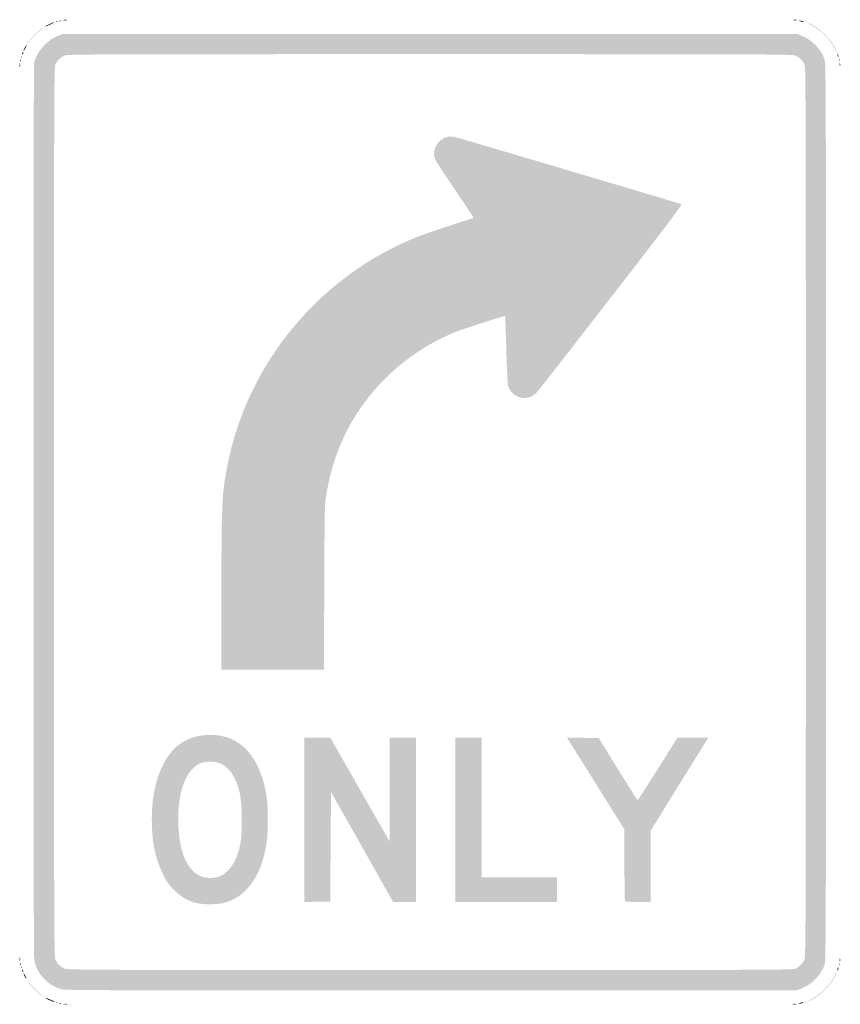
# Model space of a CAD drawing. Header units: inches. Extents: x -15 to 15, y -18 to 18.
import ezdxf

# ---------------------------------------------------------------- set-up
doc = ezdxf.new("R2010")
doc.units = ezdxf.units.IN
doc.header["$MEASUREMENT"] = 0

msp = doc.modelspace()

# ---------------------------------------------------------------- hatches: boundary and pattern name
h = msp.add_hatch(color=7)
edge = h.paths.add_edge_path()
edge.add_spline(control_points=[(-13.389, 17.973), (-13.351, 17.98), (-13.298, 17.98), (-13.269, 17.973), (-13.24, 17.965), (-13.271, 17.959), (-13.337, 17.96), (-13.403, 17.96), (-13.426, 17.966), (-13.389, 17.973)], knot_values=[0, 0, 0, 0, 1, 1, 1, 2, 2, 2, 3, 3, 3, 3], degree=3, periodic=0)
h = msp.add_hatch(color=7)
edge = h.paths.add_edge_path()
edge.add_spline(control_points=[(13.255, 17.973), (13.292, 17.98), (13.346, 17.98), (13.374, 17.973), (13.403, 17.965), (13.373, 17.959), (13.307, 17.96), (13.241, 17.96), (13.217, 17.966), (13.255, 17.973)], knot_values=[0, 0, 0, 0, 1, 1, 1, 2, 2, 2, 3, 3, 3, 3], degree=3, periodic=0)
h = msp.add_hatch(color=7)
edge = h.paths.add_edge_path()
edge.add_spline(control_points=[(-14.697, 17.143), (-14.65, 17.24), (-14.258, 17.632), (-14.161, 17.679), (-14.1, 17.709), (-14.102, 17.703), (-14.176, 17.648), (-14.292, 17.562), (-14.58, 17.274), (-14.666, 17.158), (-14.721, 17.084), (-14.727, 17.082), (-14.697, 17.143)], knot_values=[0, 0, 0, 0, 1, 1, 1, 2, 2, 2, 3, 3, 3, 4, 4, 4, 4], degree=3, periodic=0)
h = msp.add_hatch(color=7)
edge = h.paths.add_edge_path()
edge.add_spline(control_points=[(-14.071, 17.731), (-14.071, 17.752), (-13.74, 17.901), (-13.726, 17.887), (-13.719, 17.88), (-13.794, 17.84), (-13.893, 17.796), (-13.991, 17.753), (-14.071, 17.724), (-14.071, 17.731)], knot_values=[0, 0, 0, 0, 1, 1, 1, 2, 2, 2, 3, 3, 3, 3], degree=3, periodic=0)
h = msp.add_hatch(color=7)
edge = h.paths.add_edge_path()
edge.add_spline(control_points=[(-13.657, 17.913), (-13.635, 17.921), (-13.609, 17.92), (-13.6, 17.91), (-13.59, 17.9), (-13.607, 17.893), (-13.639, 17.894), (-13.674, 17.896), (-13.681, 17.903), (-13.657, 17.913)], knot_values=[0, 0, 0, 0, 1, 1, 1, 2, 2, 2, 3, 3, 3, 3], degree=3, periodic=0)
h = msp.add_hatch(color=7)
edge = h.paths.add_edge_path()
edge.add_spline(control_points=[(-13.537, 17.943), (-13.515, 17.951), (-13.49, 17.95), (-13.48, 17.94), (-13.47, 17.93), (-13.487, 17.923), (-13.519, 17.924), (-13.554, 17.926), (-13.561, 17.933), (-13.537, 17.943)], knot_values=[0, 0, 0, 0, 1, 1, 1, 2, 2, 2, 3, 3, 3, 3], degree=3, periodic=0)
h = msp.add_hatch(color=7)
edge = h.paths.add_edge_path()
edge.add_spline(control_points=[(13.501, 17.922), (13.441, 17.941), (13.438, 17.946), (13.487, 17.947), (13.519, 17.947), (13.573, 17.936), (13.606, 17.922), (13.683, 17.889), (13.604, 17.889), (13.501, 17.922)], knot_values=[0, 0, 0, 0, 1, 1, 1, 2, 2, 2, 3, 3, 3, 3], degree=3, periodic=0)
h = msp.add_hatch(color=7)
edge = h.paths.add_edge_path()
edge.add_spline(control_points=[(14.731, 16.987), (14.592, 17.255), (14.243, 17.604), (13.975, 17.743), (13.865, 17.799), (13.78, 17.851), (13.786, 17.857), (13.792, 17.863), (13.882, 17.823), (13.986, 17.769), (14.238, 17.637), (14.625, 17.25), (14.757, 16.998), (14.811, 16.894), (14.851, 16.804), (14.845, 16.798), (14.839, 16.792), (14.787, 16.877), (14.731, 16.987)], knot_values=[0, 0, 0, 0, 1, 1, 1, 2, 2, 2, 3, 3, 3, 4, 4, 4, 5, 5, 5, 6, 6, 6, 6], degree=3, periodic=0)
h = msp.add_hatch(color=7)
edge = h.paths.add_edge_path()
edge.add_spline(control_points=[(-13.468, -17.425), (-13.953, -17.295), (-14.359, -16.868), (-14.459, -16.385), (-14.482, -16.274), (-14.489, -11.471), (-14.483, 0.09)], knot_values=[0, 0, 0, 0, 1, 1, 1, 2, 2, 2, 2], degree=3, periodic=0)
edge.add_line((-14.483, 0.09), (-14.476, 16.409))
edge.add_line((-14.476, 16.409), (-14.406, 16.581))
edge.add_spline(control_points=[(-14.406, 16.581), (-14.263, 16.934), (-13.952, 17.245), (-13.599, 17.388)], knot_values=[0, 0, 0, 0, 1, 1, 1, 1], degree=3, periodic=0)
edge.add_line((-13.599, 17.388), (-13.427, 17.458))
edge.add_line((-13.427, 17.458), (-0.015, 17.458))
edge.add_line((-0.015, 17.458), (13.397, 17.458))
edge.add_line((13.397, 17.458), (13.568, 17.388))
edge.add_spline(control_points=[(13.568, 17.388), (13.946, 17.235), (14.26, 16.91), (14.391, 16.536), (14.444, 16.384), (14.446, 15.809), (14.446, 0), (14.446, -15.809), (14.444, -16.384), (14.391, -16.536), (14.26, -16.91), (13.946, -17.235), (13.568, -17.388)], knot_values=[0, 0, 0, 0, 1, 1, 1, 2, 2, 2, 3, 3, 3, 4, 4, 4, 4], degree=3, periodic=0)
edge.add_line((13.568, -17.388), (13.397, -17.458))
edge.add_line((13.397, -17.458), (0.045, -17.463))
edge.add_spline(control_points=[(0.045, -17.463), (-11.552, -17.468), (-13.328, -17.463), (-13.468, -17.425)], knot_values=[0, 0, 0, 0, 1, 1, 1, 1], degree=3, periodic=0)
edge = h.paths.add_edge_path(flags=0)
edge.add_spline(control_points=[(13.315, -16.677), (13.463, -16.615), (13.586, -16.496), (13.654, -16.349), (13.708, -16.232), (13.71, -15.733), (13.711, -0.007), (13.711, 14.593), (13.707, 16.227), (13.665, 16.327), (13.603, 16.475), (13.484, 16.598), (13.337, 16.666), (13.221, 16.72), (12.801, 16.722), (-0.015, 16.722), (-12.831, 16.722), (-13.251, 16.72), (-13.367, 16.666), (-13.514, 16.598), (-13.633, 16.475), (-13.695, 16.327), (-13.737, 16.227), (-13.741, 14.592), (-13.741, 0), (-13.741, -14.592), (-13.737, -16.227), (-13.695, -16.327), (-13.633, -16.475), (-13.514, -16.598), (-13.367, -16.666), (-13.251, -16.72), (-12.83, -16.722), (-0.022, -16.723), (11.868, -16.723), (13.215, -16.719), (13.315, -16.677)], knot_values=[0, 0, 0, 0, 1, 1, 1, 2, 2, 2, 3, 3, 3, 4, 4, 4, 5, 5, 5, 6, 6, 6, 7, 7, 7, 8, 8, 8, 9, 9, 9, 10, 10, 10, 11, 11, 11, 12, 12, 12, 12], degree=3, periodic=0)
h = msp.add_hatch(color=7)
edge = h.paths.add_edge_path()
edge.add_spline(control_points=[(-14.85, 16.855), (-14.85, 16.887), (-14.761, 17.053), (-14.744, 17.053), (-14.735, 17.053), (-14.751, 17.009), (-14.778, 16.956), (-14.834, 16.846), (-14.85, 16.823), (-14.85, 16.855)], knot_values=[0, 0, 0, 0, 1, 1, 1, 2, 2, 2, 3, 3, 3, 3], degree=3, periodic=0)
h = msp.add_hatch(color=7)
edge = h.paths.add_edge_path()
edge.add_spline(control_points=[(-14.968, 16.501), (-14.966, 16.536), (-14.959, 16.543), (-14.95, 16.519), (-14.941, 16.497), (-14.942, 16.472), (-14.952, 16.462), (-14.962, 16.452), (-14.969, 16.469), (-14.968, 16.501)], knot_values=[0, 0, 0, 0, 1, 1, 1, 2, 2, 2, 3, 3, 3, 3], degree=3, periodic=0)
h = msp.add_hatch(color=7)
edge = h.paths.add_edge_path()
edge.add_spline(control_points=[(-14.938, 16.621), (-14.936, 16.656), (-14.929, 16.663), (-14.92, 16.639), (-14.911, 16.617), (-14.912, 16.592), (-14.922, 16.582), (-14.932, 16.572), (-14.939, 16.589), (-14.938, 16.621)], knot_values=[0, 0, 0, 0, 1, 1, 1, 2, 2, 2, 3, 3, 3, 3], degree=3, periodic=0)
h = msp.add_hatch(color=7)
edge = h.paths.add_edge_path()
edge.add_spline(control_points=[(-14.909, 16.708), (-14.909, 16.725), (-14.896, 16.758), (-14.88, 16.783), (-14.864, 16.808), (-14.851, 16.815), (-14.851, 16.798), (-14.851, 16.782), (-14.864, 16.748), (-14.88, 16.723), (-14.896, 16.699), (-14.909, 16.692), (-14.909, 16.708)], knot_values=[0, 0, 0, 0, 1, 1, 1, 2, 2, 2, 3, 3, 3, 4, 4, 4, 4], degree=3, periodic=0)
h = msp.add_hatch(color=7)
edge = h.paths.add_edge_path()
edge.add_spline(control_points=[(14.882, 16.623), (14.881, 16.643), (14.872, 16.683), (14.863, 16.713), (14.846, 16.766), (14.847, 16.766), (14.88, 16.715), (14.899, 16.685), (14.908, 16.645), (14.9, 16.625), (14.889, 16.599), (14.884, 16.598), (14.882, 16.623)], knot_values=[0, 0, 0, 0, 1, 1, 1, 2, 2, 2, 3, 3, 3, 4, 4, 4, 4], degree=3, periodic=0)
h = msp.add_hatch(color=7)
edge = h.paths.add_edge_path()
edge.add_spline(control_points=[(14.915, 16.513), (14.915, 16.555), (14.922, 16.572), (14.93, 16.551), (14.938, 16.53), (14.938, 16.497), (14.93, 16.476), (14.922, 16.455), (14.915, 16.472), (14.915, 16.513)], knot_values=[0, 0, 0, 0, 1, 1, 1, 2, 2, 2, 3, 3, 3, 3], degree=3, periodic=0)
h = msp.add_hatch(color=7)
edge = h.paths.add_edge_path()
edge.add_spline(control_points=[(-14.992, 16.319), (-14.992, 16.385), (-14.986, 16.408), (-14.979, 16.371), (-14.972, 16.333), (-14.972, 16.28), (-14.979, 16.251), (-14.987, 16.222), (-14.993, 16.253), (-14.992, 16.319)], knot_values=[0, 0, 0, 0, 1, 1, 1, 2, 2, 2, 3, 3, 3, 3], degree=3, periodic=0)
h = msp.add_hatch(color=7)
edge = h.paths.add_edge_path()
edge.add_spline(control_points=[(14.946, 16.349), (14.947, 16.398), (14.953, 16.415), (14.961, 16.386), (14.968, 16.356), (14.968, 16.316), (14.96, 16.296), (14.952, 16.275), (14.945, 16.299), (14.946, 16.349)], knot_values=[0, 0, 0, 0, 1, 1, 1, 2, 2, 2, 3, 3, 3, 3], degree=3, periodic=0)
h = msp.add_hatch(color=7)
edge = h.paths.add_edge_path()
edge.add_spline(control_points=[(-7.627, -2.93), (-7.627, 0.307), (-7.611, 0.657), (-7.414, 1.678), (-6.687, 5.459), (-4.005, 8.673), (-0.405, 10.078), (-0.111, 10.193), (1.509, 10.729), (1.562, 10.729), (1.602, 10.729), (1.517, 10.862), (0.881, 11.799), (0.517, 12.336), (0.2, 12.82), (0.177, 12.875), (-0.005, 13.311), (0.418, 13.81), (0.879, 13.703), (1.035, 13.667), (9.08, 11.281), (9.163, 11.246), (9.207, 11.228), (8.758, 10.633), (6.591, 7.837), (5.147, 5.975), (3.93, 4.412), (3.886, 4.365), (3.627, 4.089), (3.212, 4.099), (2.958, 4.388), (2.907, 4.447), (2.852, 4.545), (2.836, 4.607), (2.821, 4.67), (2.793, 5.266), (2.774, 5.932), (2.756, 6.599), (2.735, 7.15), (2.728, 7.157), (2.712, 7.174), (1.345, 6.738), (1.004, 6.608), (-0.436, 6.058), (-1.74, 5.013), (-2.606, 3.715), (-3.23, 2.781), (-3.618, 1.767), (-3.812, 0.564), (-3.856, 0.294), (-3.863, -0.126), (-3.873, -2.75)], knot_values=[0, 0, 0, 0, 1, 1, 1, 2, 2, 2, 3, 3, 3, 4, 4, 4, 5, 5, 5, 6, 6, 6, 7, 7, 7, 8, 8, 8, 9, 9, 9, 10, 10, 10, 11, 11, 11, 12, 12, 12, 13, 13, 13, 14, 14, 14, 15, 15, 15, 16, 16, 16, 17, 17, 17, 17], degree=3, periodic=0)
edge.add_line((-3.873, -2.75), (-3.884, -5.754))
edge.add_line((-3.884, -5.754), (-5.756, -5.754))
edge.add_line((-5.756, -5.754), (-7.627, -5.754))
edge.add_line((-7.627, -5.754), (-7.627, -2.93))
h = msp.add_hatch(color=7)
edge = h.paths.add_edge_path()
edge.add_spline(control_points=[(-8.513, -14.281), (-8.832, -14.212), (-9.085, -14.067), (-9.355, -13.799), (-9.569, -13.587), (-9.62, -13.514), (-9.765, -13.214), (-10.024, -12.679), (-10.136, -12.187), (-10.165, -11.449), (-10.212, -10.261), (-9.913, -9.217), (-9.366, -8.663), (-9.071, -8.365), (-8.748, -8.21), (-8.301, -8.15), (-8.001, -8.11), (-7.63, -8.149), (-7.362, -8.247), (-6.797, -8.455), (-6.372, -8.962), (-6.135, -9.71), (-5.977, -10.209), (-5.936, -10.523), (-5.935, -11.224), (-5.935, -11.865), (-5.956, -12.068), (-6.074, -12.542), (-6.31, -13.494), (-6.862, -14.128), (-7.589, -14.282), (-7.839, -14.334), (-8.27, -14.334), (-8.513, -14.281)], knot_values=[0, 0, 0, 0, 1, 1, 1, 2, 2, 2, 3, 3, 3, 4, 4, 4, 5, 5, 5, 6, 6, 6, 7, 7, 7, 8, 8, 8, 9, 9, 9, 10, 10, 10, 11, 11, 11, 11], degree=3, periodic=0)
edge = h.paths.add_edge_path(flags=0)
edge.add_spline(control_points=[(-7.646, -13.279), (-7.45, -13.184), (-7.249, -12.966), (-7.133, -12.722), (-6.928, -12.295), (-6.865, -11.869), (-6.886, -11.064), (-6.904, -10.383), (-6.971, -10.049), (-7.165, -9.68), (-7.382, -9.268), (-7.676, -9.092), (-8.107, -9.117), (-8.383, -9.133), (-8.543, -9.213), (-8.734, -9.431), (-9.145, -9.897), (-9.308, -10.944), (-9.139, -12.038), (-9.035, -12.71), (-8.748, -13.166), (-8.337, -13.313), (-8.134, -13.386), (-7.837, -13.371), (-7.646, -13.279)], knot_values=[0, 0, 0, 0, 1, 1, 1, 2, 2, 2, 3, 3, 3, 4, 4, 4, 5, 5, 5, 6, 6, 6, 7, 7, 7, 8, 8, 8, 8], degree=3, periodic=0)
for points in [[(-4.6, -11.24), (-4.6, -8.242), (-4.125, -8.242), (-3.649, -8.242), (-2.567, -10.137), (-1.484, -12.033), (-1.484, -10.137), (-1.484, -8.242), (-1.004, -8.242), (-0.524, -8.242), (-0.524, -11.239), (-0.524, -14.236), (-0.941, -14.236), (-1.358, -14.236), (-2.492, -12.228), (-3.626, -10.221), (-3.641, -12.221), (-3.656, -14.221), (-4.128, -14.229), (-4.6, -14.237), (-4.6, -11.24)], [(0.914, -11.239), (0.914, -8.242), (1.394, -8.242), (1.873, -8.242), (1.873, -10.789), (1.873, -13.337), (3.252, -13.337), (4.63, -13.337), (4.63, -13.786), (4.63, -14.236), (2.772, -14.236), (0.914, -14.236), (0.914, -11.239)]]:
    msp.add_hatch(color=7).paths.add_polyline_path(points)
h = msp.add_hatch(color=7)
edge = h.paths.add_edge_path()
edge.add_spline(control_points=[(7.108, -14.216), (7.097, -14.205), (7.088, -13.61), (7.088, -12.894)], knot_values=[0, 0, 0, 0, 1, 1, 1, 1], degree=3, periodic=0)
edge.add_line((7.088, -12.894), (7.088, -11.592))
edge.add_line((7.088, -11.592), (6.041, -9.917))
edge.add_line((6.041, -9.917), (4.993, -8.242))
edge.add_line((4.993, -8.242), (5.569, -8.243))
edge.add_line((5.569, -8.243), (6.144, -8.245))
edge.add_line((6.144, -8.245), (6.846, -9.382))
edge.add_spline(control_points=[(6.846, -9.382), (7.233, -10.008), (7.558, -10.519), (7.568, -10.519), (7.579, -10.519), (7.91, -10.007), (8.304, -9.381)], knot_values=[0, 0, 0, 0, 1, 1, 1, 2, 2, 2, 2], degree=3, periodic=0)
edge.add_line((8.304, -9.381), (9.021, -8.242))
edge.add_line((9.021, -8.242), (9.583, -8.242))
edge.add_line((9.583, -8.242), (10.146, -8.242))
edge.add_line((10.146, -8.242), (10.074, -8.355))
edge.add_spline(control_points=[(10.074, -8.355), (10.035, -8.417), (9.563, -9.18), (9.025, -10.05)], knot_values=[0, 0, 0, 0, 1, 1, 1, 1], degree=3, periodic=0)
edge.add_line((9.025, -10.05), (8.047, -11.632))
edge.add_line((8.047, -11.632), (8.047, -12.934))
edge.add_line((8.047, -12.934), (8.047, -14.236))
edge.add_line((8.047, -14.236), (7.587, -14.236))
edge.add_spline(control_points=[(7.587, -14.236), (7.335, -14.236), (7.119, -14.227), (7.108, -14.216)], knot_values=[0, 0, 0, 0, 1, 1, 1, 1], degree=3, periodic=0)
h = msp.add_hatch(color=7)
edge = h.paths.add_edge_path()
edge.add_spline(control_points=[(-14.992, -16.319), (-14.992, -16.253), (-14.986, -16.229), (-14.979, -16.267), (-14.972, -16.304), (-14.972, -16.358), (-14.979, -16.386), (-14.987, -16.415), (-14.993, -16.385), (-14.992, -16.319)], knot_values=[0, 0, 0, 0, 1, 1, 1, 2, 2, 2, 3, 3, 3, 3], degree=3, periodic=0)
h = msp.add_hatch(color=7)
edge = h.paths.add_edge_path()
edge.add_spline(control_points=[(-14.968, -16.496), (-14.966, -16.461), (-14.959, -16.454), (-14.95, -16.478), (-14.941, -16.5), (-14.942, -16.525), (-14.952, -16.535), (-14.962, -16.545), (-14.969, -16.528), (-14.968, -16.496)], knot_values=[0, 0, 0, 0, 1, 1, 1, 2, 2, 2, 3, 3, 3, 3], degree=3, periodic=0)
h = msp.add_hatch(color=7)
edge = h.paths.add_edge_path()
edge.add_spline(control_points=[(14.915, -16.513), (14.915, -16.472), (14.922, -16.455), (14.93, -16.476), (14.938, -16.497), (14.938, -16.53), (14.93, -16.551), (14.922, -16.572), (14.915, -16.555), (14.915, -16.513)], knot_values=[0, 0, 0, 0, 1, 1, 1, 2, 2, 2, 3, 3, 3, 3], degree=3, periodic=0)
h = msp.add_hatch(color=7)
edge = h.paths.add_edge_path()
edge.add_spline(control_points=[(14.946, -16.349), (14.947, -16.299), (14.953, -16.283), (14.961, -16.312), (14.968, -16.341), (14.968, -16.381), (14.96, -16.402), (14.952, -16.422), (14.945, -16.398), (14.946, -16.349)], knot_values=[0, 0, 0, 0, 1, 1, 1, 2, 2, 2, 3, 3, 3, 3], degree=3, periodic=0)
h = msp.add_hatch(color=7)
edge = h.paths.add_edge_path()
edge.add_spline(control_points=[(-14.938, -16.616), (-14.936, -16.581), (-14.929, -16.574), (-14.92, -16.598), (-14.911, -16.619), (-14.912, -16.645), (-14.922, -16.655), (-14.932, -16.665), (-14.939, -16.647), (-14.938, -16.616)], knot_values=[0, 0, 0, 0, 1, 1, 1, 2, 2, 2, 3, 3, 3, 3], degree=3, periodic=0)
h = msp.add_hatch(color=7)
edge = h.paths.add_edge_path()
edge.add_spline(control_points=[(-14.891, -16.767), (-14.92, -16.692), (-14.912, -16.672), (-14.876, -16.733), (-14.859, -16.763), (-14.851, -16.794), (-14.859, -16.802), (-14.866, -16.809), (-14.881, -16.794), (-14.891, -16.767)], knot_values=[0, 0, 0, 0, 1, 1, 1, 2, 2, 2, 3, 3, 3, 3], degree=3, periodic=0)
h = msp.add_hatch(color=7)
edge = h.paths.add_edge_path()
edge.add_spline(control_points=[(-14.807, -16.96), (-14.833, -16.909), (-14.849, -16.862), (-14.843, -16.856), (-14.836, -16.849), (-14.808, -16.891), (-14.781, -16.948), (-14.719, -17.078), (-14.741, -17.088), (-14.807, -16.96)], knot_values=[0, 0, 0, 0, 1, 1, 1, 2, 2, 2, 3, 3, 3, 3], degree=3, periodic=0)
h = msp.add_hatch(color=7)
edge = h.paths.add_edge_path()
edge.add_spline(control_points=[(13.966, -17.749), (14.245, -17.602), (14.592, -17.256), (14.731, -16.987), (14.787, -16.877), (14.839, -16.792), (14.845, -16.798), (14.851, -16.804), (14.811, -16.894), (14.757, -16.998), (14.626, -17.247), (14.238, -17.637), (13.992, -17.766), (13.891, -17.819), (13.796, -17.862), (13.782, -17.861), (13.768, -17.861), (13.851, -17.81), (13.966, -17.749)], knot_values=[0, 0, 0, 0, 1, 1, 1, 2, 2, 2, 3, 3, 3, 4, 4, 4, 5, 5, 5, 6, 6, 6, 6], degree=3, periodic=0)
h = msp.add_hatch(color=7)
edge = h.paths.add_edge_path()
edge.add_spline(control_points=[(14.853, -16.738), (14.856, -16.681), (14.906, -16.586), (14.908, -16.633), (14.908, -16.658), (14.896, -16.699), (14.88, -16.723), (14.864, -16.748), (14.852, -16.755), (14.853, -16.738)], knot_values=[0, 0, 0, 0, 1, 1, 1, 2, 2, 2, 3, 3, 3, 3], degree=3, periodic=0)
h = msp.add_hatch(color=7)
edge = h.paths.add_edge_path()
edge.add_spline(control_points=[(-14.272, -17.597), (-14.43, -17.471), (-14.659, -17.224), (-14.705, -17.128), (-14.721, -17.095), (-14.703, -17.108), (-14.666, -17.158), (-14.576, -17.278), (-14.288, -17.565), (-14.176, -17.646), (-14.126, -17.681), (-14.095, -17.711), (-14.106, -17.711), (-14.117, -17.712), (-14.191, -17.66), (-14.272, -17.597)], knot_values=[0, 0, 0, 0, 1, 1, 1, 2, 2, 2, 3, 3, 3, 4, 4, 4, 5, 5, 5, 5], degree=3, periodic=0)
h = msp.add_hatch(color=7)
edge = h.paths.add_edge_path()
edge.add_spline(control_points=[(-13.914, -17.818), (-14, -17.778), (-14.071, -17.738), (-14.071, -17.73), (-14.071, -17.717), (-13.745, -17.855), (-13.714, -17.882), (-13.675, -17.914), (-13.777, -17.882), (-13.914, -17.818)], knot_values=[0, 0, 0, 0, 1, 1, 1, 2, 2, 2, 3, 3, 3, 3], degree=3, periodic=0)
h = msp.add_hatch(color=7)
edge = h.paths.add_edge_path()
edge.add_spline(control_points=[(-13.657, -17.902), (-13.635, -17.893), (-13.609, -17.894), (-13.6, -17.904), (-13.59, -17.914), (-13.607, -17.921), (-13.639, -17.92), (-13.674, -17.918), (-13.681, -17.911), (-13.657, -17.902)], knot_values=[0, 0, 0, 0, 1, 1, 1, 2, 2, 2, 3, 3, 3, 3], degree=3, periodic=0)
h = msp.add_hatch(color=7)
edge = h.paths.add_edge_path()
edge.add_spline(control_points=[(-13.537, -17.932), (-13.515, -17.923), (-13.49, -17.924), (-13.48, -17.934), (-13.47, -17.944), (-13.487, -17.951), (-13.519, -17.95), (-13.554, -17.948), (-13.561, -17.941), (-13.537, -17.932)], knot_values=[0, 0, 0, 0, 1, 1, 1, 2, 2, 2, 3, 3, 3, 3], degree=3, periodic=0)
h = msp.add_hatch(color=7)
edge = h.paths.add_edge_path()
edge.add_spline(control_points=[(-13.389, -17.961), (-13.352, -17.954), (-13.291, -17.954), (-13.254, -17.961), (-13.217, -17.968), (-13.248, -17.974), (-13.322, -17.974), (-13.396, -17.974), (-13.426, -17.968), (-13.389, -17.961)], knot_values=[0, 0, 0, 0, 1, 1, 1, 2, 2, 2, 3, 3, 3, 3], degree=3, periodic=0)
h = msp.add_hatch(color=7)
edge = h.paths.add_edge_path()
edge.add_spline(control_points=[(13.224, -17.961), (13.261, -17.954), (13.322, -17.954), (13.359, -17.961), (13.396, -17.968), (13.366, -17.974), (13.292, -17.974), (13.218, -17.974), (13.187, -17.968), (13.224, -17.961)], knot_values=[0, 0, 0, 0, 1, 1, 1, 2, 2, 2, 3, 3, 3, 3], degree=3, periodic=0)
h = msp.add_hatch(color=7)
edge = h.paths.add_edge_path()
edge.add_spline(control_points=[(13.501, -17.922), (13.604, -17.889), (13.683, -17.889), (13.606, -17.922), (13.573, -17.936), (13.519, -17.947), (13.487, -17.947), (13.438, -17.946), (13.441, -17.941), (13.501, -17.922)], knot_values=[0, 0, 0, 0, 1, 1, 1, 2, 2, 2, 3, 3, 3, 3], degree=3, periodic=0)

doc.saveas('drawing.dxf')
